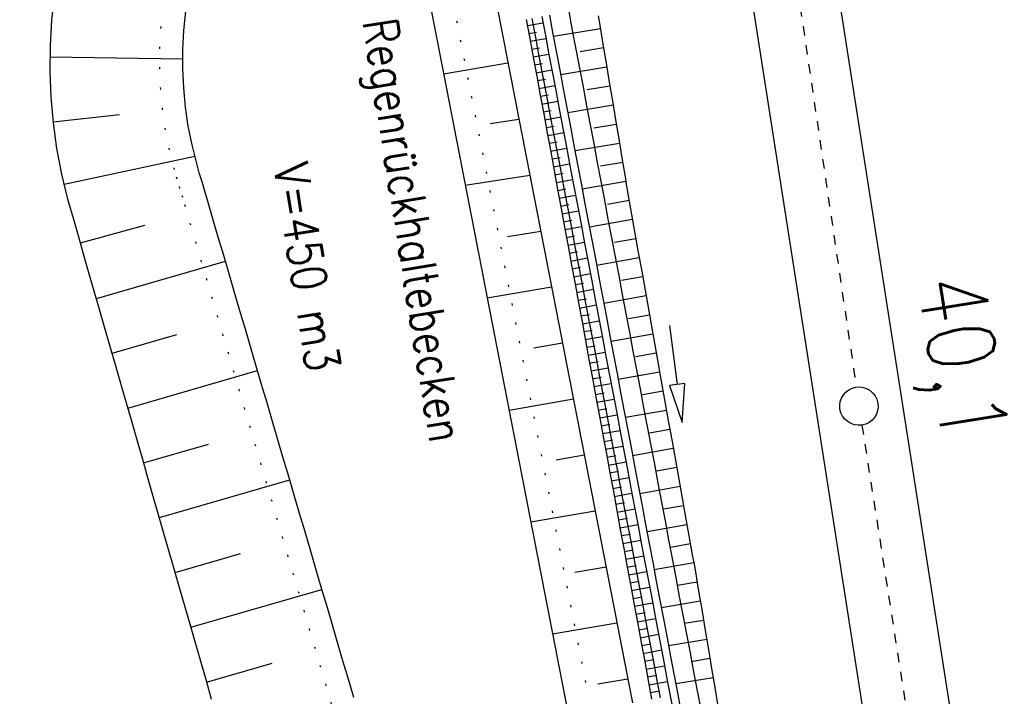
# Model space of a CAD drawing. Extents: x 446457 to 447032, y 444506 to 445688.
# Tile 6 of 43: x 446711 to 446762, y 444641 to 444677. Entities that reach past the tile are written whole.
import ezdxf

# ---------------------------------------------------------------- set-up
doc = ezdxf.new("R2010")
doc.units = 0
doc.header["$LTSCALE"] = 2
doc.header["$MEASUREMENT"] = 0
doc.linetypes.add('ACAD_ISO10W100W', pattern=[0.5, 0.25, -0.25])
doc.linetypes.add('PUNKTX2', pattern=[0.5, 0, -0.5])
for name, color, linetype in [('Bahnachse', 7, 'CONTINUOUS'), ('FBR', 8, 'CONTINUOUS'), ('Gleisachse', 7, 'CONTINUOUS'), ('Regenrückhaltebecken_Vorflutgra', 15, 'CONTINUOUS')]:
    doc.layers.add(name, color=color, linetype=linetype)
doc.styles.add('ROMANS', font='romans.shx', dxfattribs={"width": 0.8})

msp = doc.modelspace()

# ---------------------------------------------------------------- linework, layer by layer
at = {"layer": 'Bahnachse', "linetype": 'ACAD_ISO10W100W'}
msp.add_line((446754.59, 444655.455), (446762.96, 444601.859), dxfattribs=at)
at = {"layer": 'Bahnachse', "linetype": 'ACAD_ISO10W100W', "flags": 128}
msp.add_lwpolyline([(446740.141, 444753.4), (446754.298, 444657.434)], dxfattribs=at)
at = {"layer": 'Bahnachse', "linetype": 'Continuous'}
msp.add_ellipse((446754.436, 444656.444), major_axis=(-0.707, 0.707), ratio=1, start_param=2.514591, end_param=8.797776, dxfattribs=at)
at = {"layer": 'FBR'}
msp.add_lwpolyline([(446721.374, 445277.636, -0.000013), (446726.042, 445244.733, -0.000025), (446728.415, 445227.994, -0.000188), (446731.776, 445204.216, 0.000116), (446735.137, 445180.439, 0.000098), (446738.601, 445156.005, -0.000125), (446742.066, 445131.571, -0.00007), (446745.54, 445107.001, 0.000053), (446749.014, 445082.431, 0.000033), (446753.825, 445048.448, 0.00007), (446756.101, 445032.394, 0.000049), (446757.103, 445025.342, 0.000008), (446763.022, 444983.696, 0.000035), (446769.863, 444935.597, 0.000241), (446770.853, 444928.663, 0.000398), (446771.036, 444927.389, -0.000146), (446771.22, 444926.116, -0.001113), (446773.396, 444910.738, 0.00067), (446776.99, 444885.182), (446784.076, 444835.289, -0.000024), (446786.402, 444818.904, -0.000012), (446791.075, 444785.975)], format="xyb", dxfattribs=at)
at = {"layer": 'Gleisachse', "linetype": 'Continuous'}
for p, q in [((446752.756, 444681.785), (446768.248, 444582.584)), ((446748.31, 444681.091), (446763.802, 444581.89))]:
    msp.add_line(p, q, dxfattribs=at)
at = {"layer": 'Regenrückhaltebecken_Vorflutgra', "linetype": 'Continuous'}
for p, q in [((446712.411, 444676.563), (446712.56, 444677.899)), ((446732.117, 444677.257), (446732.308, 444676.276)), ((446735.571, 444677.304), (446735.763, 444676.322)), ((446719.285, 444676.014), (446719.389, 444677.009)), ((446737.92, 444676.73), (446738.106, 444675.747)), ((446738.313, 444676.804), (446738.499, 444675.822)), ((446739.324, 444676.995), (446739.51, 444676.013)), ((446740.856, 444676.776), (446740.937, 444676.283)), ((446712.328, 444675.221), (446712.411, 444676.563)), ((446732.308, 444676.276), (446732.499, 444675.294)), ((446735.763, 444676.322), (446735.954, 444675.341)), ((446737.114, 444676.578), (446737.295, 444675.594)), ((446737.172, 444676.263), (446737.98, 444676.412)), ((446737.401, 444676.632), (446737.587, 444675.649)), ((446740.937, 444676.283), (446741.102, 444675.296)), ((446719.23, 444675.016), (446719.285, 444676.014)), ((446737.247, 444675.854), (446737.652, 444675.929)), ((446737.587, 444675.649), (446737.773, 444674.667)), ((446738.106, 444675.747), (446738.291, 444674.765)), ((446738.499, 444675.822), (446738.684, 444674.839)), ((446740.969, 444676.09), (446738.523, 444675.69)), ((446739.51, 444676.013), (446739.696, 444675.03)), ((446712.312, 444673.876), (446712.328, 444675.221)), ((446732.499, 444675.294), (446732.69, 444674.313)), ((446735.954, 444675.341), (446736.145, 444674.359)), ((446737.295, 444675.594), (446737.476, 444674.611)), ((446737.322, 444675.446), (446738.134, 444675.595)), ((446737.398, 444675.037), (446737.805, 444675.112)), ((446741.102, 444675.296), (446741.267, 444674.309)), ((446712.313, 444674.643), (446719.222, 444674.529)), ((446719.226, 444674.016), (446719.23, 444675.016)), ((446737.473, 444674.628), (446738.289, 444674.779)), ((446737.476, 444674.611), (446737.657, 444673.627)), ((446737.773, 444674.667), (446737.958, 444673.684)), ((446738.291, 444674.765), (446738.477, 444673.782)), ((446738.684, 444674.839), (446738.87, 444673.857)), ((446739.696, 444675.03), (446739.881, 444674.048)), ((446741.135, 444675.099), (446739.923, 444674.896)), ((446732.69, 444674.313), (446732.881, 444673.331)), ((446736.157, 444674.299), (446732.802, 444673.74)), ((446736.145, 444674.359), (446736.336, 444673.378)), ((446737.548, 444674.22), (446737.957, 444674.295)), ((446741.301, 444674.103), (446738.899, 444673.703)), ((446741.267, 444674.309), (446741.432, 444673.323)), ((446712.364, 444672.531), (446712.312, 444673.876)), ((446719.271, 444673.017), (446719.226, 444674.016)), ((446737.624, 444673.811), (446738.443, 444673.962)), ((446737.657, 444673.627), (446737.839, 444672.644)), ((446737.958, 444673.684), (446738.144, 444672.702)), ((446738.477, 444673.782), (446738.663, 444672.8)), ((446738.87, 444673.857), (446739.056, 444672.874)), ((446739.881, 444674.048), (446740.067, 444673.065)), ((446732.881, 444673.331), (446733.073, 444672.35)), ((446736.336, 444673.378), (446736.527, 444672.396)), ((446737.699, 444673.402), (446738.11, 444673.478)), ((446737.774, 444672.993), (446738.597, 444673.145)), ((446740.067, 444673.065), (446740.253, 444672.082)), ((446741.468, 444673.108), (446740.277, 444672.91)), ((446741.432, 444673.323), (446741.597, 444672.336)), ((446719.366, 444672.022), (446719.271, 444673.017)), ((446737.839, 444672.644), (446738.02, 444671.66)), ((446737.85, 444672.585), (446738.262, 444672.661)), ((446738.144, 444672.702), (446738.33, 444671.719)), ((446738.663, 444672.8), (446738.848, 444671.817)), ((446739.056, 444672.874), (446739.241, 444671.891)), ((446712.483, 444671.19), (446712.364, 444672.531)), ((446733.073, 444672.35), (446733.264, 444671.368)), ((446736.527, 444672.396), (446736.719, 444671.414)), ((446737.925, 444672.176), (446738.752, 444672.328)), ((446741.634, 444672.113), (446739.274, 444671.72)), ((446740.253, 444672.082), (446740.439, 444671.1)), ((446741.597, 444672.336), (446741.762, 444671.35)), ((446712.476, 444671.249), (446715.921, 444671.635)), ((446719.511, 444671.033), (446719.366, 444672.022)), ((446738, 444671.767), (446738.415, 444671.844)), ((446738.02, 444671.66), (446738.201, 444670.677)), ((446738.33, 444671.719), (446738.515, 444670.736)), ((446738.848, 444671.817), (446739.034, 444670.834)), ((446739.241, 444671.891), (446739.427, 444670.909)), ((446712.668, 444669.856), (446712.483, 444671.19)), ((446719.705, 444670.052), (446719.511, 444671.033)), ((446733.264, 444671.368), (446733.455, 444670.386)), ((446736.726, 444671.377), (446735.24, 444671.147)), ((446736.719, 444671.414), (446736.91, 444670.433)), ((446738.076, 444671.359), (446738.906, 444671.512)), ((446738.151, 444670.95), (446738.567, 444671.027)), ((446740.439, 444671.1), (446740.624, 444670.117)), ((446741.801, 444671.118), (446740.631, 444670.923)), ((446741.762, 444671.35), (446741.927, 444670.363)), ((446738.201, 444670.677), (446738.383, 444669.694)), ((446738.226, 444670.541), (446739.06, 444670.695)), ((446738.515, 444670.736), (446738.701, 444669.754)), ((446739.034, 444670.834), (446739.22, 444669.852)), ((446739.427, 444670.909), (446739.613, 444669.926)), ((446719.948, 444669.082), (446719.705, 444670.052)), ((446733.455, 444670.386), (446733.646, 444669.405)), ((446736.91, 444670.433), (446737.101, 444669.451)), ((446738.302, 444670.132), (446738.72, 444670.209)), ((446741.967, 444670.123), (446739.649, 444669.736)), ((446740.624, 444670.117), (446740.81, 444669.135)), ((446741.927, 444670.363), (446742.092, 444669.377)), ((446712.921, 444668.532), (446712.668, 444669.856)), ((446738.377, 444669.724), (446739.215, 444669.878)), ((446738.383, 444669.694), (446738.564, 444668.71)), ((446738.701, 444669.754), (446738.887, 444668.771)), ((446739.22, 444669.852), (446739.406, 444668.869)), ((446739.613, 444669.926), (446739.799, 444668.943)), ((446713.041, 444668.007), (446719.849, 444669.456)), ((446720.085, 444668.601), (446719.948, 444669.082)), ((446733.646, 444669.405), (446733.837, 444668.423)), ((446737.101, 444669.451), (446737.292, 444668.47)), ((446738.452, 444669.315), (446738.872, 444669.392)), ((446738.528, 444668.906), (446739.369, 444669.061)), ((446740.81, 444669.135), (446740.996, 444668.152)), ((446742.133, 444669.128), (446740.985, 444668.936)), ((446742.092, 444669.377), (446742.257, 444668.39)), ((446713.24, 444667.223), (446712.921, 444668.532)), ((446720.228, 444668.122), (446720.085, 444668.601)), ((446737.294, 444668.46), (446733.932, 444667.938)), ((446737.292, 444668.47), (446737.483, 444667.488)), ((446738.564, 444668.71), (446738.745, 444667.727)), ((446738.603, 444668.498), (446739.025, 444668.575)), ((446738.887, 444668.771), (446739.073, 444667.789)), ((446739.406, 444668.869), (446739.591, 444667.887)), ((446739.799, 444668.943), (446739.984, 444667.961)), ((446720.369, 444667.642), (446720.228, 444668.122)), ((446733.837, 444668.423), (446734.029, 444667.442)), ((446738.678, 444668.089), (446739.524, 444668.245)), ((446739.984, 444667.961), (446740.17, 444666.978)), ((446742.299, 444668.136), (446740.024, 444667.749)), ((446740.996, 444668.152), (446741.181, 444667.169)), ((446742.257, 444668.39), (446742.339, 444667.897)), ((446720.51, 444667.162), (446720.369, 444667.642)), ((446734.029, 444667.442), (446734.22, 444666.46)), ((446737.483, 444667.488), (446737.675, 444666.507)), ((446738.745, 444667.727), (446738.926, 444666.743)), ((446738.754, 444667.68), (446739.177, 444667.758)), ((446738.829, 444667.271), (446739.678, 444667.428)), ((446739.073, 444667.789), (446739.258, 444666.806)), ((446739.591, 444667.887), (446739.777, 444666.904)), ((446742.339, 444667.897), (446742.423, 444667.404)), ((446713.389, 444666.689), (446713.24, 444667.223)), ((446720.792, 444666.203), (446720.51, 444667.162)), ((446738.904, 444666.863), (446739.33, 444666.941)), ((446739.777, 444666.904), (446739.963, 444665.921)), ((446740.17, 444666.978), (446740.356, 444665.996)), ((446741.181, 444667.169), (446741.367, 444666.187)), ((446742.468, 444667.146), (446741.34, 444666.95)), ((446742.423, 444667.404), (446742.509, 444666.912)), ((446742.509, 444666.912), (446742.597, 444666.419)), ((446713.543, 444666.156), (446713.389, 444666.689)), ((446734.22, 444666.46), (446734.411, 444665.479)), ((446737.675, 444666.507), (446737.866, 444665.525)), ((446738.926, 444666.743), (446739.108, 444665.76)), ((446738.98, 444666.454), (446739.832, 444666.611)), ((446739.258, 444666.806), (446739.444, 444665.823)), ((446742.597, 444666.419), (446742.772, 444665.435)), ((446713.819, 444665.194), (446713.543, 444666.156)), ((446713.889, 444664.949), (446717.253, 444665.875)), ((446721.074, 444665.244), (446720.792, 444666.203)), ((446739.055, 444666.045), (446739.482, 444666.124)), ((446739.963, 444665.921), (446740.148, 444664.939)), ((446740.356, 444665.996), (446740.541, 444665.013)), ((446742.644, 444666.156), (446740.4, 444665.759)), ((446741.367, 444666.187), (446741.553, 444665.204)), ((446734.411, 444665.479), (446734.602, 444664.497)), ((446737.862, 444665.546), (446736.127, 444665.269)), ((446737.866, 444665.525), (446738.057, 444664.544)), ((446739.108, 444665.76), (446739.289, 444664.776)), ((446739.131, 444665.637), (446739.987, 444665.794)), ((446739.444, 444665.823), (446739.63, 444664.841)), ((446742.772, 444665.435), (446742.947, 444664.45)), ((446714.096, 444664.233), (446713.819, 444665.194)), ((446721.356, 444664.284), (446721.074, 444665.244)), ((446739.206, 444665.228), (446739.635, 444665.307)), ((446739.281, 444664.819), (446740.141, 444664.978)), ((446740.148, 444664.939), (446740.334, 444663.956)), ((446740.541, 444665.013), (446740.727, 444664.03)), ((446741.553, 444665.204), (446741.739, 444664.222)), ((446742.821, 444665.163), (446741.704, 444664.965)), ((446734.602, 444664.497), (446734.793, 444663.516)), ((446738.057, 444664.544), (446738.248, 444663.562)), ((446739.289, 444664.776), (446739.47, 444663.793)), ((446739.357, 444664.41), (446739.787, 444664.49)), ((446739.63, 444664.841), (446739.815, 444663.858)), ((446742.947, 444664.45), (446743.122, 444663.465)), ((446714.372, 444663.272), (446714.096, 444664.233)), ((446714.724, 444662.051), (446721.441, 444663.995)), ((446721.638, 444663.325), (446721.356, 444664.284)), ((446739.432, 444664.002), (446740.295, 444664.161)), ((446739.815, 444663.858), (446740.001, 444662.876)), ((446740.334, 444663.956), (446740.52, 444662.974)), ((446740.727, 444664.03), (446740.913, 444663.048)), ((446742.997, 444664.169), (446740.775, 444663.776)), ((446741.739, 444664.222), (446741.924, 444663.239)), ((446721.921, 444662.366), (446721.638, 444663.325)), ((446734.793, 444663.516), (446734.985, 444662.534)), ((446738.248, 444663.562), (446738.439, 444662.58)), ((446739.47, 444663.793), (446739.652, 444662.81)), ((446739.507, 444663.593), (446739.94, 444663.673)), ((446739.583, 444663.184), (446740.45, 444663.344)), ((446743.122, 444663.465), (446743.297, 444662.481)), ((446714.649, 444662.311), (446714.372, 444663.272)), ((446739.652, 444662.81), (446739.833, 444661.826)), ((446739.658, 444662.776), (446740.092, 444662.856)), ((446740.001, 444662.876), (446740.187, 444661.893)), ((446740.52, 444662.974), (446740.706, 444661.991)), ((446740.913, 444663.048), (446741.099, 444662.065)), ((446741.924, 444663.239), (446742.11, 444662.256)), ((446743.173, 444663.176), (446742.068, 444662.98)), ((446714.925, 444661.35), (446714.649, 444662.311)), ((446722.203, 444661.406), (446721.921, 444662.366)), ((446734.985, 444662.534), (446735.176, 444661.552)), ((446738.428, 444662.637), (446735.076, 444662.064)), ((446738.439, 444662.58), (446738.631, 444661.599)), ((446739.733, 444662.367), (446740.604, 444662.527)), ((446743.297, 444662.481), (446743.472, 444661.496)), ((446739.809, 444661.958), (446740.245, 444662.039)), ((446739.833, 444661.826), (446740.014, 444660.843)), ((446740.187, 444661.893), (446740.373, 444660.91)), ((446740.706, 444661.991), (446740.891, 444661.008)), ((446741.099, 444662.065), (446741.284, 444661.083)), ((446743.35, 444662.182), (446741.15, 444661.793)), ((446742.11, 444662.256), (446742.296, 444661.274)), ((446715.202, 444660.389), (446714.925, 444661.35)), ((446722.485, 444660.447), (446722.203, 444661.406)), ((446735.176, 444661.552), (446735.367, 444660.571)), ((446738.631, 444661.599), (446738.822, 444660.617)), ((446739.884, 444661.549), (446740.759, 444661.711)), ((446742.296, 444661.274), (446742.481, 444660.291)), ((446743.472, 444661.496), (446743.647, 444660.512)), ((446739.959, 444661.141), (446740.397, 444661.221)), ((446740.014, 444660.843), (446740.196, 444659.859)), ((446740.035, 444660.732), (446740.913, 444660.894)), ((446740.373, 444660.91), (446740.558, 444659.928)), ((446740.891, 444661.008), (446741.077, 444660.026)), ((446741.284, 444661.083), (446741.47, 444660.1)), ((446743.527, 444661.189), (446742.432, 444660.995)), ((446715.478, 444659.428), (446715.202, 444660.389)), ((446722.767, 444659.487), (446722.485, 444660.447)), ((446735.367, 444660.571), (446735.558, 444659.589)), ((446738.822, 444660.617), (446739.013, 444659.636)), ((446740.11, 444660.323), (446740.55, 444660.404)), ((446742.481, 444660.291), (446742.667, 444659.309)), ((446743.647, 444660.512), (446743.823, 444659.527)), ((446744.575, 444660.639), (446744.973, 444657.575)), ((446715.545, 444659.197), (446718.912, 444660.171)), ((446738.996, 444659.723), (446737.501, 444659.462)), ((446740.185, 444659.915), (446741.067, 444660.077)), ((446740.196, 444659.859), (446740.377, 444658.876)), ((446740.558, 444659.928), (446740.744, 444658.945)), ((446741.077, 444660.026), (446741.263, 444659.043)), ((446741.47, 444660.1), (446741.656, 444659.117)), ((446743.704, 444660.196), (446741.525, 444659.81)), ((446715.755, 444658.467), (446715.478, 444659.428)), ((446723.049, 444658.528), (446722.767, 444659.487)), ((446735.558, 444659.589), (446735.749, 444658.608)), ((446739.013, 444659.636), (446739.204, 444658.654)), ((446740.261, 444659.506), (446740.703, 444659.587)), ((446740.336, 444659.097), (446741.222, 444659.26)), ((446742.667, 444659.309), (446742.853, 444658.326)), ((446743.823, 444659.527), (446743.998, 444658.542)), ((446740.377, 444658.876), (446740.558, 444657.892)), ((446740.411, 444658.688), (446740.855, 444658.77)), ((446740.744, 444658.945), (446740.93, 444657.963)), ((446741.263, 444659.043), (446741.448, 444658.061)), ((446741.656, 444659.117), (446741.841, 444658.135)), ((446743.881, 444659.202), (446742.796, 444659.01)), ((446716.031, 444657.506), (446715.755, 444658.467)), ((446716.366, 444656.343), (446723.118, 444658.296)), ((446723.331, 444657.569), (446723.049, 444658.528)), ((446735.749, 444658.608), (446735.941, 444657.626)), ((446739.204, 444658.654), (446739.395, 444657.673)), ((446740.487, 444658.28), (446741.376, 444658.444)), ((446744.058, 444658.209), (446741.9, 444657.827)), ((446742.853, 444658.326), (446743.039, 444657.343)), ((446743.998, 444658.542), (446744.174, 444657.558)), ((446739.395, 444657.673), (446739.587, 444656.691)), ((446740.558, 444657.892), (446740.739, 444656.909)), ((446740.562, 444657.871), (446741.008, 444657.953)), ((446740.93, 444657.963), (446741.115, 444656.98)), ((446741.448, 444658.061), (446741.634, 444657.078)), ((446741.841, 444658.135), (446742.027, 444657.152)), ((446716.307, 444656.545), (446716.031, 444657.506)), ((446723.614, 444656.609), (446723.331, 444657.569)), ((446735.941, 444657.626), (446736.132, 444656.645)), ((446740.637, 444657.462), (446741.53, 444657.627)), ((446743.039, 444657.343), (446743.224, 444656.361)), ((446744.235, 444657.216), (446743.161, 444657.026)), ((446744.174, 444657.558), (446744.35, 444656.574)), ((446744.973, 444657.575), (446744.577, 444657.524)), ((446744.577, 444657.524), (446745.231, 444655.592)), ((446745.37, 444657.627), (446744.973, 444657.575)), ((446745.231, 444655.592), (446745.37, 444657.627)), ((446736.132, 444656.645), (446736.323, 444655.663)), ((446739.564, 444656.808), (446736.214, 444656.223)), ((446739.587, 444656.691), (446739.778, 444655.709)), ((446740.713, 444657.054), (446741.16, 444657.136)), ((446740.739, 444656.909), (446740.921, 444655.925)), ((446740.788, 444656.645), (446741.685, 444656.81)), ((446741.115, 444656.98), (446741.301, 444655.997)), ((446741.634, 444657.078), (446741.82, 444656.095)), ((446742.027, 444657.152), (446742.213, 444656.17)), ((446716.584, 444655.584), (446716.307, 444656.545)), ((446723.896, 444655.65), (446723.614, 444656.609)), ((446740.863, 444656.236), (446741.313, 444656.319)), ((446742.213, 444656.17), (446742.399, 444655.187)), ((446744.413, 444656.223), (446742.274, 444655.844)), ((446743.224, 444656.361), (446743.41, 444655.378)), ((446744.35, 444656.574), (446744.526, 444655.589)), ((446724.178, 444654.691), (446723.896, 444655.65)), ((446736.323, 444655.663), (446736.514, 444654.682)), ((446739.778, 444655.709), (446739.969, 444654.728)), ((446740.921, 444655.925), (446741.102, 444654.942)), ((446740.939, 444655.827), (446741.839, 444655.993)), ((446741.301, 444655.997), (446741.487, 444655.015)), ((446741.82, 444656.095), (446742.006, 444655.113)), ((446716.86, 444654.623), (446716.584, 444655.584)), ((446741.014, 444655.419), (446741.465, 444655.502)), ((446741.089, 444655.01), (446741.993, 444655.177)), ((446742.006, 444655.113), (446742.191, 444654.13)), ((446742.399, 444655.187), (446742.584, 444654.204)), ((446743.41, 444655.378), (446743.596, 444654.396)), ((446744.59, 444655.229), (446743.526, 444655.041)), ((446744.526, 444655.589), (446744.702, 444654.605)), ((446717.136, 444653.662), (446716.86, 444654.623)), ((446724.46, 444653.731), (446724.178, 444654.691)), ((446736.514, 444654.682), (446736.705, 444653.7)), ((446739.969, 444654.728), (446740.16, 444653.746)), ((446741.102, 444654.942), (446741.283, 444653.959)), ((446741.165, 444654.601), (446741.618, 444654.685)), ((446741.487, 444655.015), (446741.673, 444654.032)), ((446744.702, 444654.605), (446744.878, 444653.62)), ((446717.186, 444653.489), (446720.571, 444654.468)), ((446741.24, 444654.193), (446742.148, 444654.36)), ((446742.191, 444654.13), (446742.377, 444653.148)), ((446742.584, 444654.204), (446742.77, 444653.222)), ((446744.768, 444654.236), (446742.649, 444653.861)), ((446743.596, 444654.396), (446743.781, 444653.413)), ((446717.412, 444652.701), (446717.136, 444653.662)), ((446724.742, 444652.772), (446724.46, 444653.731)), ((446736.705, 444653.7), (446736.897, 444652.719)), ((446740.132, 444653.892), (446738.673, 444653.637)), ((446740.16, 444653.746), (446740.351, 444652.765)), ((446741.283, 444653.959), (446741.465, 444652.975)), ((446741.316, 444653.784), (446741.77, 444653.868)), ((446741.673, 444654.032), (446741.858, 444653.05)), ((446744.878, 444653.62), (446745.054, 444652.636)), ((446741.391, 444653.375), (446742.302, 444653.543)), ((446742.377, 444653.148), (446742.563, 444652.165)), ((446742.77, 444653.222), (446742.956, 444652.239)), ((446743.781, 444653.413), (446743.967, 444652.43)), ((446744.946, 444653.243), (446743.891, 444653.056)), ((446717.689, 444651.74), (446717.412, 444652.701)), ((446718.006, 444650.634), (446724.794, 444652.598)), ((446725.024, 444651.812), (446724.742, 444652.772)), ((446736.897, 444652.719), (446737.088, 444651.737)), ((446740.351, 444652.765), (446740.543, 444651.783)), ((446741.465, 444652.975), (446741.646, 444651.992)), ((446741.466, 444652.966), (446741.923, 444653.051)), ((446741.542, 444652.558), (446742.457, 444652.726)), ((446741.858, 444653.05), (446742.044, 444652.067)), ((446745.054, 444652.636), (446745.231, 444651.651)), ((446741.617, 444652.149), (446742.075, 444652.233)), ((446742.044, 444652.067), (446742.23, 444651.084)), ((446742.563, 444652.165), (446742.748, 444651.182)), ((446742.956, 444652.239), (446743.141, 444651.257)), ((446745.124, 444652.25), (446743.024, 444651.878)), ((446743.967, 444652.43), (446744.153, 444651.448)), ((446717.965, 444650.778), (446717.689, 444651.74)), ((446725.307, 444650.853), (446725.024, 444651.812)), ((446737.088, 444651.737), (446737.279, 444650.755)), ((446740.543, 444651.783), (446740.734, 444650.802)), ((446741.646, 444651.992), (446741.827, 444651.008)), ((446741.692, 444651.74), (446742.611, 444651.91)), ((446745.231, 444651.651), (446745.407, 444650.667)), ((446741.768, 444651.332), (446742.228, 444651.416)), ((446741.827, 444651.008), (446742.008, 444650.025)), ((446741.843, 444650.923), (446742.765, 444651.093)), ((446742.23, 444651.084), (446742.415, 444650.102)), ((446742.748, 444651.182), (446742.934, 444650.2)), ((446743.141, 444651.257), (446743.327, 444650.274)), ((446744.153, 444651.448), (446744.339, 444650.465)), ((446745.301, 444651.257), (446744.256, 444651.072)), ((446718.241, 444649.817), (446717.965, 444650.778)), ((446725.589, 444649.894), (446725.307, 444650.853)), ((446737.279, 444650.755), (446737.47, 444649.774)), ((446740.7, 444650.976), (446737.35, 444650.391)), ((446740.734, 444650.802), (446740.925, 444649.82)), ((446741.918, 444650.514), (446742.38, 444650.599)), ((446745.407, 444650.667), (446745.583, 444649.683)), ((446741.994, 444650.105), (446742.92, 444650.276)), ((446742.008, 444650.025), (446742.19, 444649.041)), ((446742.415, 444650.102), (446742.601, 444649.119)), ((446742.934, 444650.2), (446743.12, 444649.217)), ((446743.327, 444650.274), (446743.513, 444649.291)), ((446745.479, 444650.264), (446743.399, 444649.895)), ((446744.339, 444650.465), (446744.524, 444649.483)), ((446718.517, 444648.856), (446718.241, 444649.817)), ((446725.871, 444648.934), (446725.589, 444649.894)), ((446737.47, 444649.774), (446737.661, 444648.792)), ((446740.925, 444649.82), (446741.116, 444648.838)), ((446742.069, 444649.697), (446742.533, 444649.782)), ((446744.524, 444649.483), (446744.71, 444648.5)), ((446745.583, 444649.683), (446745.759, 444648.698)), ((446742.144, 444649.288), (446743.074, 444649.459)), ((446742.19, 444649.041), (446742.371, 444648.058)), ((446742.22, 444648.879), (446742.685, 444648.965)), ((446742.601, 444649.119), (446742.787, 444648.137)), ((446743.12, 444649.217), (446743.305, 444648.235)), ((446743.513, 444649.291), (446743.699, 444648.309)), ((446745.656, 444649.27), (446744.621, 444649.087)), ((446718.794, 444647.895), (446718.517, 444648.856)), ((446718.827, 444647.78), (446722.229, 444648.764)), ((446726.153, 444647.975), (446725.871, 444648.934)), ((446737.661, 444648.792), (446737.853, 444647.811)), ((446741.116, 444648.838), (446741.307, 444647.857)), ((446742.295, 444648.471), (446743.228, 444648.643)), ((446744.71, 444648.5), (446744.896, 444647.517)), ((446745.759, 444648.698), (446745.848, 444648.206)), ((446726.435, 444647.016), (446726.153, 444647.975)), ((446741.267, 444648.064), (446739.64, 444647.773)), ((446742.37, 444648.062), (446742.838, 444648.148)), ((446742.371, 444648.058), (446742.552, 444647.074)), ((446742.787, 444648.137), (446742.973, 444647.154)), ((446743.305, 444648.235), (446743.491, 444647.252)), ((446743.699, 444648.309), (446743.884, 444647.326)), ((446745.836, 444648.274), (446743.773, 444647.916)), ((446745.848, 444648.206), (446745.935, 444647.714)), ((446719.07, 444646.934), (446718.794, 444647.895)), ((446737.853, 444647.811), (446738.044, 444646.829)), ((446741.307, 444647.857), (446741.499, 444646.875)), ((446742.446, 444647.653), (446743.383, 444647.826)), ((446744.896, 444647.517), (446745.081, 444646.535)), ((446745.935, 444647.714), (446746.019, 444647.221)), ((446719.346, 444645.973), (446719.07, 444646.934)), ((446726.717, 444646.056), (446726.435, 444647.016)), ((446742.521, 444647.244), (446742.99, 444647.331)), ((446742.552, 444647.074), (446742.734, 444646.091)), ((446742.596, 444646.836), (446743.537, 444647.009)), ((446742.973, 444647.154), (446743.158, 444646.171)), ((446743.491, 444647.252), (446743.677, 444646.269)), ((446743.884, 444647.326), (446744.07, 444646.344)), ((446746.01, 444647.276), (446744.985, 444647.102)), ((446746.019, 444647.221), (446746.101, 444646.727)), ((446719.647, 444644.925), (446726.47, 444646.899)), ((446738.044, 444646.829), (446738.235, 444645.848)), ((446741.499, 444646.875), (446741.69, 444645.894)), ((446742.672, 444646.427), (446743.143, 444646.514)), ((446745.081, 444646.535), (446745.267, 444645.552)), ((446746.101, 444646.727), (446746.266, 444645.741)), ((446719.622, 444645.012), (446719.346, 444645.973)), ((446727, 444645.097), (446726.717, 444646.056)), ((446741.69, 444645.894), (446741.881, 444644.912)), ((446742.734, 444646.091), (446742.915, 444645.108)), ((446742.747, 444646.018), (446743.691, 444646.192)), ((446743.158, 444646.171), (446743.344, 444645.189)), ((446743.677, 444646.269), (446743.863, 444645.287)), ((446744.07, 444646.344), (446744.256, 444645.361)), ((446746.176, 444646.277), (446744.146, 444645.94)), ((446738.235, 444645.848), (446738.426, 444644.866)), ((446742.822, 444645.61), (446743.296, 444645.697)), ((446742.898, 444645.201), (446743.846, 444645.376)), ((446744.256, 444645.361), (446744.441, 444644.378)), ((446745.267, 444645.552), (446745.453, 444644.57)), ((446746.266, 444645.741), (446746.431, 444644.754)), ((446719.898, 444644.051), (446719.622, 444645.012)), ((446727.282, 444644.138), (446727, 444645.097)), ((446738.426, 444644.866), (446738.617, 444643.885)), ((446741.836, 444645.145), (446738.486, 444644.56)), ((446741.881, 444644.912), (446742.072, 444643.931)), ((446742.915, 444645.108), (446743.096, 444644.124)), ((446742.973, 444644.792), (446743.448, 444644.88)), ((446743.344, 444645.189), (446743.53, 444644.206)), ((446743.863, 444645.287), (446744.048, 444644.304)), ((446746.343, 444645.282), (446745.338, 444645.115)), ((446743.048, 444644.383), (446744, 444644.559)), ((446744.441, 444644.378), (446744.627, 444643.396)), ((446745.453, 444644.57), (446745.639, 444643.587)), ((446746.431, 444644.754), (446746.596, 444643.768)), ((446720.175, 444643.09), (446719.898, 444644.051)), ((446727.564, 444643.178), (446727.282, 444644.138)), ((446738.617, 444643.885), (446738.809, 444642.903)), ((446742.072, 444643.931), (446742.263, 444642.949)), ((446743.096, 444644.124), (446743.278, 444643.141)), ((446743.124, 444643.975), (446743.601, 444644.063)), ((446743.53, 444644.206), (446743.715, 444643.223)), ((446744.048, 444644.304), (446744.234, 444643.322)), ((446746.509, 444644.287), (446744.521, 444643.957)), ((446743.199, 444643.566), (446744.155, 444643.742)), ((446744.234, 444643.322), (446744.42, 444642.339)), ((446744.627, 444643.396), (446744.813, 444642.413)), ((446745.639, 444643.587), (446745.824, 444642.604)), ((446746.596, 444643.768), (446746.761, 444642.781)), ((446720.451, 444642.128), (446720.175, 444643.09)), ((446720.467, 444642.071), (446723.887, 444643.061)), ((446727.846, 444642.219), (446727.564, 444643.178)), ((446738.809, 444642.903), (446739, 444641.921)), ((446742.263, 444642.949), (446742.455, 444641.967)), ((446743.274, 444643.157), (446743.753, 444643.245)), ((446743.278, 444643.141), (446743.459, 444642.157)), ((446743.35, 444642.749), (446744.309, 444642.925)), ((446743.715, 444643.223), (446743.901, 444642.241)), ((446746.676, 444643.292), (446745.692, 444643.128)), ((446743.425, 444642.34), (446743.906, 444642.428)), ((446744.42, 444642.339), (446744.605, 444641.356)), ((446744.813, 444642.413), (446744.999, 444641.431)), ((446746.843, 444642.297), (446744.896, 444641.973)), ((446745.824, 444642.604), (446746.01, 444641.622)), ((446746.761, 444642.781), (446746.927, 444641.795)), ((446720.727, 444641.167), (446720.451, 444642.128)), ((446728.128, 444641.259), (446727.846, 444642.219)), ((446739, 444641.921), (446739.191, 444640.94)), ((446742.404, 444642.227), (446740.838, 444641.96)), ((446742.455, 444641.967), (446742.646, 444640.986)), ((446743.459, 444642.157), (446743.64, 444641.174)), ((446743.5, 444641.931), (446744.463, 444642.109)), ((446743.901, 444642.241), (446744.087, 444641.258)), ((446746.927, 444641.795), (446747.092, 444640.808)), ((446743.576, 444641.522), (446744.058, 444641.611)), ((446744.605, 444641.356), (446744.791, 444640.374)), ((446744.999, 444641.431), (446745.184, 444640.448)), ((446746.01, 444641.622), (446746.196, 444640.639))]:
    msp.add_line(p, q, dxfattribs=at)
at = {"layer": 'Regenrückhaltebecken_Vorflutgra', "linetype": 'PUNKTX2'}
for p, q in [((446718.089, 444676.11), (446718.199, 444677.164)), ((446733.294, 444677.487), (446733.486, 444676.505)), ((446733.486, 444676.505), (446733.677, 444675.524)), ((446718.031, 444675.052), (446718.089, 444676.11)), ((446733.677, 444675.524), (446733.868, 444674.542)), ((446718.026, 444673.992), (446718.031, 444675.052)), ((446733.868, 444674.542), (446734.059, 444673.561)), ((446718.074, 444672.933), (446718.026, 444673.992)), ((446734.059, 444673.561), (446734.25, 444672.579)), ((446718.175, 444671.878), (446718.074, 444672.933)), ((446734.25, 444672.579), (446734.442, 444671.597)), ((446718.328, 444670.829), (446718.175, 444671.878)), ((446734.442, 444671.597), (446734.633, 444670.616)), ((446718.534, 444669.789), (446718.328, 444670.829)), ((446734.633, 444670.616), (446734.824, 444669.634)), ((446718.791, 444668.761), (446718.534, 444669.789)), ((446734.824, 444669.634), (446735.015, 444668.653)), ((446718.932, 444668.272), (446718.791, 444668.761)), ((446735.015, 444668.653), (446735.206, 444667.671)), ((446719.076, 444667.783), (446718.932, 444668.272)), ((446719.218, 444667.304), (446719.076, 444667.783)), ((446735.206, 444667.671), (446735.398, 444666.69)), ((446719.359, 444666.824), (446719.218, 444667.304)), ((446719.641, 444665.864), (446719.359, 444666.824)), ((446735.398, 444666.69), (446735.589, 444665.708)), ((446719.923, 444664.905), (446719.641, 444665.864)), ((446735.589, 444665.708), (446735.78, 444664.727)), ((446720.205, 444663.946), (446719.923, 444664.905)), ((446735.78, 444664.727), (446735.971, 444663.745)), ((446720.487, 444662.986), (446720.205, 444663.946)), ((446735.971, 444663.745), (446736.162, 444662.763)), ((446720.769, 444662.027), (446720.487, 444662.986)), ((446736.162, 444662.763), (446736.354, 444661.782)), ((446721.052, 444661.068), (446720.769, 444662.027)), ((446736.354, 444661.782), (446736.545, 444660.8)), ((446721.334, 444660.108), (446721.052, 444661.068)), ((446736.545, 444660.8), (446736.736, 444659.819)), ((446721.616, 444659.149), (446721.334, 444660.108)), ((446736.736, 444659.819), (446736.927, 444658.837)), ((446721.898, 444658.189), (446721.616, 444659.149)), ((446736.927, 444658.837), (446737.118, 444657.856)), ((446722.18, 444657.23), (446721.898, 444658.189)), ((446737.118, 444657.856), (446737.31, 444656.874)), ((446722.462, 444656.271), (446722.18, 444657.23)), ((446737.31, 444656.874), (446737.501, 444655.893)), ((446722.745, 444655.311), (446722.462, 444656.271)), ((446737.501, 444655.893), (446737.692, 444654.911)), ((446723.027, 444654.352), (446722.745, 444655.311)), ((446737.692, 444654.911), (446737.883, 444653.929)), ((446723.309, 444653.393), (446723.027, 444654.352)), ((446737.883, 444653.929), (446738.074, 444652.948)), ((446723.591, 444652.433), (446723.309, 444653.393)), ((446738.074, 444652.948), (446738.266, 444651.966)), ((446723.873, 444651.474), (446723.591, 444652.433)), ((446738.266, 444651.966), (446738.457, 444650.985)), ((446724.155, 444650.515), (446723.873, 444651.474)), ((446724.438, 444649.555), (446724.155, 444650.515)), ((446738.457, 444650.985), (446738.648, 444650.003)), ((446738.648, 444650.003), (446738.839, 444649.022)), ((446724.72, 444648.596), (446724.438, 444649.555)), ((446738.839, 444649.022), (446739.03, 444648.04)), ((446725.002, 444647.636), (446724.72, 444648.596)), ((446739.03, 444648.04), (446739.222, 444647.059)), ((446725.284, 444646.677), (446725.002, 444647.636)), ((446739.222, 444647.059), (446739.413, 444646.077)), ((446725.566, 444645.718), (446725.284, 444646.677)), ((446739.413, 444646.077), (446739.604, 444645.096)), ((446725.848, 444644.758), (446725.566, 444645.718)), ((446739.604, 444645.096), (446739.795, 444644.114)), ((446726.131, 444643.799), (446725.848, 444644.758)), ((446739.795, 444644.114), (446739.986, 444643.132)), ((446726.413, 444642.84), (446726.131, 444643.799)), ((446726.695, 444641.88), (446726.413, 444642.84)), ((446739.986, 444643.132), (446740.178, 444642.151)), ((446726.977, 444640.921), (446726.695, 444641.88)), ((446740.178, 444642.151), (446740.369, 444641.169))]:
    msp.add_line(p, q, dxfattribs=at)

# ---------------------------------------------------------------- texts
at = {"layer": 'Bahnachse', "linetype": 'Continuous', "style": 'ROMANS', "oblique": 360, "width": 0.8337}
msp.add_text('40,1', height=3.5, rotation=279.0755, dxfattribs=at).set_placement((446757.453, 444662.991))
at = {"layer": 'Regenrückhaltebecken_Vorflutgra', "linetype": 'Continuous', "style": 'ROMANS', "oblique": 360, "width": 0.8337}
for s, p in [('Regenrückhaltebecken', (446728.58, 444676.484)), ('      V=450 m3', (446722.892, 444675.575))]:
    msp.add_text(s, height=1.8, rotation=279.0755, dxfattribs=at).set_placement(p)

doc.saveas('drawing.dxf')
